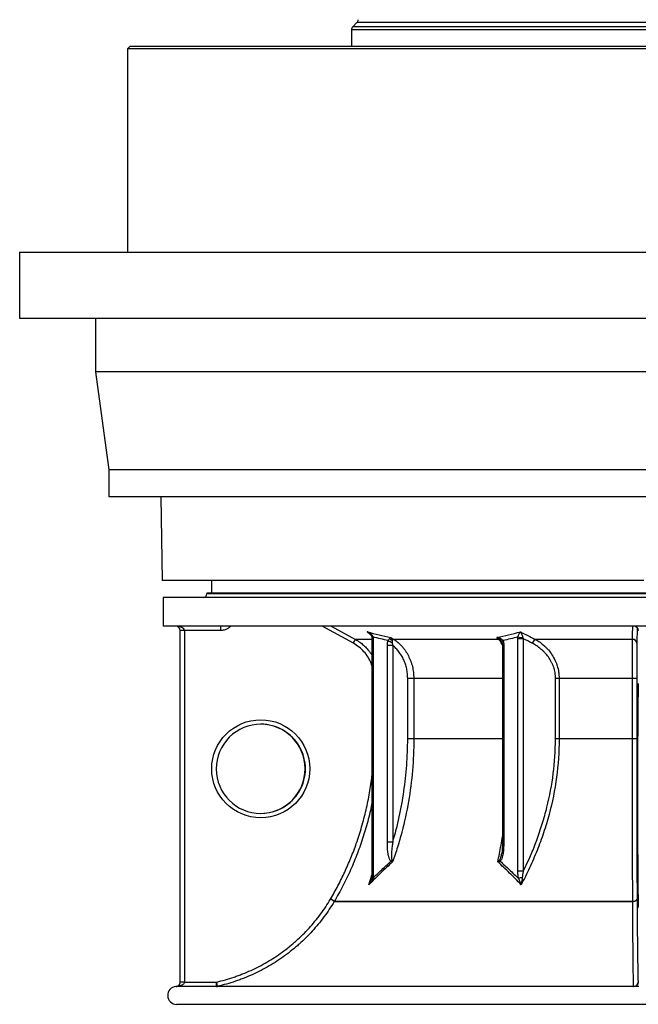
# Model space of a CAD drawing. Header units: millimetres. Extents: x 1218 to 2618, y 461 to 3503.
# Tile 1 of 6: x 1218 to 1912, y 461 to 1564. Entities that reach past the tile are written whole.
import ezdxf

# ---------------------------------------------------------------- set-up
doc = ezdxf.new("R2010")
doc.units = ezdxf.units.MM

msp = doc.modelspace()

# ---------------------------------------------------------------- linework, layer by layer
at = {"color": 7, "linetype": 'Continuous', "lineweight": 25}
for p, q in [((1596.2, 1561), (1591.5, 1556.3)), ((1590, 1552.8), (1590, 1534.8)), ((1342, 1534.8), (1339, 1531.8)), ((1342, 1534.8), (2494, 1534.8)), ((1339, 1531.8), (1339, 1303.7)), ((2497, 1531.8), (1339, 1531.8)), ((1218, 1303.7), (1218, 1229.7)), ((1218, 1303.7), (2618, 1303.7)), ((1218, 1229.7), (2618, 1229.7)), ((1303, 1229.7), (1303, 1169.7)), ((1303, 1169.7), (1318, 1059.7)), ((2533, 1169.7), (1303, 1169.7)), ((1318, 1059.7), (1318, 1029.7)), ((2518, 1059.7), (1318, 1059.7)), ((2518, 1029.7), (1318, 1029.7)), ((1376.4, 1029.7), (1378, 935.8)), ((1918, 935.8), (1378, 935.8)), ((1433, 935.8), (1433, 921.7)), ((1379, 916.7), (1379, 884.7)), ((2457, 916.7), (1379, 916.7)), ((1428, 921.7), (1428, 920.7)), ((2408, 921.7), (1428, 921.7)), ((2457, 884.7), (1379, 884.7)), ((1402.9, 879.7), (1398, 879.7)), ((1398, 485.7), (1398, 879.7)), ((1402.9, 879.7), (1402.9, 485.7)), ((1443.7, 879.7), (1402.9, 879.7)), ((1634.3, 871.9), (1637.7, 869.8)), ((1755.1, 869.8), (1753.2, 871.9)), ((1911.5, 879.8), (1911.5, 880.2)), ((1911.9, 879.7), (1911.5, 879.7)), ((1613.1, 870.5), (1613.1, 609.9)), ((1614.6, 870.5), (1614.6, 609.9)), ((1630.4, 642.5), (1630.4, 863)), ((1636.4, 863), (1630.4, 863)), ((1636.4, 863), (1636.4, 642.5)), ((1755.1, 869.8), (1637.7, 869.8)), ((1759.5, 863), (1759.5, 642.5)), ((1760.9, 863), (1760.9, 642.5)), ((1776.7, 609.9), (1776.7, 870.5)), ((1782.8, 870.5), (1776.7, 870.5)), ((1782.8, 870.5), (1782.8, 609.9)), ((1905.3, 869.8), (1796.3, 869.8)), ((1653.2, 758.1), (1653.2, 826)), ((1660, 826), (1653.2, 826)), ((1660, 826), (1660, 758.1)), ((1818.9, 758.1), (1818.9, 826)), ((1823, 826), (1818.9, 826)), ((1905.2, 826), (1823, 826)), ((1823, 826), (1823, 758.1)), ((1910, 826), (1905.2, 826)), ((1905.2, 758.1), (1905.2, 826)), ((1910, 826), (1910, 758.1)), ((1660, 758.1), (1653.2, 758.1)), ((1823, 758.1), (1818.9, 758.1)), ((1905.2, 758.1), (1823, 758.1)), ((1910, 758.1), (1905.2, 758.1)), ((1636.4, 642.5), (1630.4, 642.5)), ((1758.4, 629.2), (1758.5, 629.4)), ((1782.8, 609.9), (1776.7, 609.9)), ((1905.6, 576.1), (1570.9, 576.1)), ((1570.9, 576.1), (1905.6, 576.1)), ((1402.9, 485.7), (1398, 485.7)), ((1398, 485.7), (1398, 485.7)), ((1402.9, 485.7), (1438.8, 485.7)), ((1911.6, 485.7), (1911.9, 485.7)), ((1912.4, 480.7), (1394.4, 480.7)), ((1439.8, 480.9), (1906.6, 480.9)), ((2442, 460.7), (1394, 460.7))]:
    msp.add_line(p, q, dxfattribs=at)
at = {"color": 1, "linetype": 'Continuous', "lineweight": 25}
for p, q in [((2244.6, 1556.3), (1591.5, 1556.3)), ((2239.9, 1561), (1596.2, 1561)), ((2246, 1552.8), (1590, 1552.8)), ((2408, 920.7), (1428, 920.7)), ((1592.3, 865.4), (1557.3, 884.7)), ((1567.5, 884.7), (1594.6, 869.8)), ((1611.6, 874.9), (1607.8, 878.3)), ((1910.5, 882.7), (1910.2, 865.4)), ((1613.1, 869.8), (1594.6, 869.8)), ((1614.6, 870.5), (1613.1, 870.5)), ((1757.8, 868.6), (1757.4, 868.9)), ((1760.9, 863), (1759.5, 863)), ((1759.5, 826), (1660, 826)), ((1759.5, 758.1), (1660, 758.1)), ((1760.9, 642.5), (1759.5, 642.5)), ((1614.6, 609.9), (1613.1, 609.9)), ((1609.7, 594.8), (1612.9, 605.6))]:
    msp.add_line(p, q, dxfattribs=at)
at = {"color": 1, "linetype": 'Continuous', "lineweight": 25, "flags": 128}
for points in [[(1905.3, 869.8), (1905.4, 874.6), (1905.5, 884.7)], [(1614.4, 872.5), (1614, 872.4), (1613.6, 872.2), (1613.3, 872.1), (1613.1, 872), (1613, 871.9), (1613, 871.9)], [(1760.1, 868.5), (1759.7, 868.2), (1759.4, 867.9), (1759.1, 867.6), (1758.9, 867.3), (1758.9, 867), (1758.9, 866.8), (1758.9, 866.8)], [(1613.8, 601.8), (1613.5, 601.9), (1613.2, 602.1), (1612.9, 602.2), (1612.7, 602.4), (1612.6, 602.5), (1612.5, 602.6), (1612.5, 602.7)]]:
    msp.add_lwpolyline(points, dxfattribs=at)
at = {"color": 7, "linetype": 'Continuous', "lineweight": 25, "flags": 128}
for points in [[(1905.6, 576.1), (1906.5, 576.1), (1907.5, 576.3), (1908.3, 576.5), (1909, 576.9), (1909.6, 577.2), (1910.1, 577.7), (1910.3, 578.2), (1910.4, 578.6)], [(1905.6, 576.1), (1906.5, 576.2), (1907.5, 576.3), (1908.3, 576.6), (1909, 576.9), (1909.6, 577.3), (1910.1, 577.7), (1910.3, 578.2), (1910.4, 578.6)], [(1905.6, 576.1), (1905.6, 576.1), (1905.6, 576.1), (1905.6, 576.1), (1905.6, 576.1), (1905.6, 576.1), (1905.6, 576.1), (1905.6, 576.1), (1905.6, 576.1)]]:
    msp.add_lwpolyline(points, dxfattribs=at)
at = {"color": 7, "linetype": 'Continuous', "lineweight": 25}
for centre, radius, start, end in [((1595, 1552.8), 5, 135, 180), ((1592.7, 1564.5), 5, 315, 357.6264), ((1424, 920.7), 4, 270, 0), ((1393, 879.7), 5, 0, 90), ((1372, 881), 71.7, 359.0014, 2.9983), ((1906.5, 879.7), 5, 49.0675, 89.9998), ((1906.9, 879.7), 5, 359.9989, 89.9989), ((1784.7, 906), 34.4, 256.8416, 266.4088), ((1516.1, 908.8), 87.6, 330.3255, 333.5653), ((1638.9, 879.7), 13.6, 235.7683, 257.2725), ((1636.8, 875.6), 6.74, 231.6591, 261.7009), ((1638, 866.5), 3.32, 96.08, 132.516), ((1755.2, 866.4), 3.36, 48.2101, 91.5245), ((1759.4, 868.9), 1.99, 135.0161, 179.3441), ((1800.6, 862.9), 8.15, 122.1498, 161.9521), ((1905.5, 865), 4.73, 4.2654, 92.2935), ((1488.1, 724.7), 50, 359.9958, 89.9955), ((1488.1, 724.7), 50, 270.0041, 0.0047), ((1641.4, 617.8), 7.71, 139.8612, 154.7551), ((1761.6, 623.3), 5.18, 186.268, 205.7008), ((1784.9, 582.1), 21, 99.0369, 110.8354), ((1487.9, 442.5), 157.3, 58.1628, 59.9544), ((1487.9, 444.3), 155.7, 57.8251, 59.6346), ((1566.5, 578.6), 5, 329.3566, 329.6798), ((1401.7, 181.8), 303.9, 89.7711, 90.6972), ((1367.1, 484.5), 71.7, 357.0017, 0.9986), ((1366.2, 467.9), 74.8, 9.9402, 13.7565), ((1906.6, 485.7), 5, 270.0011, 0.0011), ((1906.6, 485.8), 4.95, 269.7147, 359.1424), ((1906.9, 485.7), 5, 270.0011, 0.0011), ((1394, 470.7), 10, 93.7988, 270), ((1394.2, 477.1), 3.69, 87.1435, 97.8927), ((1394.4, 480.8), 0.0256, 314.9696, 0.9464), ((1438.7, 485.7), 4.99, 270.0001, 282.8504), ((1906.3, 480.9), 0.257, 333.6182, 2.3684)]:
    msp.add_arc(centre, radius, start, end, dxfattribs=at)
at = {"color": 1, "linetype": 'Continuous', "lineweight": 25}
msp.add_arc((1906.5, 879.7), 5, 359.9997, 49.0674, dxfattribs=at)
at = {"color": 7, "linetype": 'Continuous', "lineweight": 25}
for centre, major_axis, ratio, start_param, end_param in [((1393, 879.7), (9.91, 0), 0.504402, 0, 1.570796), ((1912.1, 694.7), (0, 130), 0.008727, 0.262255, 2.879337), ((1488.5, 724.7), (50, 0), 0.999482, 1.570796, 3.141593), ((1488.5, 724.7), (50, 0), 0.999482, 3.141593, 4.712389), ((1403, 485.7), (0, 5), 0.017452, 1.570796, 1.574812)]:
    msp.add_ellipse(centre, major_axis=major_axis, ratio=ratio, start_param=start_param, end_param=end_param, dxfattribs=at)
msp.add_ellipse((1488.4, 724.7), major_axis=(55, 0), ratio=0.999543, dxfattribs=at)
at = {"color": 1, "linetype": 'Continuous', "lineweight": 25}
msp.add_ellipse((1488.5, 724.7), major_axis=(50, 0), ratio=0.999482, start_param=4.712389, end_param=7.853982, dxfattribs=at)
for points, knots in [([(1454.9, 884.7), (1454.3, 884.1), (1453.2, 883), (1451, 881.6), (1448.7, 880.5), (1446.2, 879.9), (1444.6, 879.8), (1443.7, 879.7)], [0, 0, 0, 0, 0.195883, 0.396915, 0.597949, 0.798974, 1, 1, 1, 1]), ([(1610.2, 876.5), (1609.4, 877.1), (1608.7, 877.8), (1607.8, 878.3), (1607.8, 878.3)], [0, 0, 0, 0, 0.9937497, 1, 1, 1, 1]), ([(1613.1, 840.2), (1612.8, 841.2), (1611.8, 844.6), (1608.8, 850), (1604.3, 856.1), (1598.8, 861.4), (1594.4, 864.1), (1592.3, 865.4)], [0, 0, 0, 0, 0.092407, 0.319321, 0.546238, 0.773117, 1, 1, 1, 1]), ([(1594.6, 869.8), (1596.2, 868.8), (1599.4, 866.9), (1603.8, 863.3), (1607.8, 859.3), (1610.9, 855.5), (1612.5, 852.9), (1613.1, 851.9)], [0, 0, 0, 0, 0.216452, 0.433592, 0.650042, 0.866581, 1, 1, 1, 1]), ([(1759.4, 863.7), (1759, 864.5), (1758, 866.2), (1756.5, 868.2), (1755.5, 869.3), (1755.1, 869.8)], [0, 0, 0, 0, 0.348963, 0.752245, 1, 1, 1, 1]), ([(1566.6, 578.6), (1569.5, 583.6), (1575.1, 593.5), (1582.7, 609), (1589.6, 624.8), (1596, 641.7), (1601.7, 659.6), (1606.7, 678.6), (1610.6, 697.7), (1612.3, 710.5), (1613.1, 716.8)], [0, 0, 0, 0, 0.116649, 0.233299, 0.351053, 0.468808, 0.60234, 0.735974, 0.869506, 1, 1, 1, 1]), ([(1613.1, 686.8), (1612.5, 683.9), (1610.7, 674.3), (1606.5, 658.5), (1601.4, 642.5), (1595.7, 626.8), (1589.3, 611.4), (1580.7, 593.4), (1574.1, 581.8), (1570.9, 576.1)], [0, 0, 0, 0, 0.0747774, 0.2443968, 0.4134826, 0.4974791, 0.665782, 0.834085, 1, 1, 1, 1]), ([(1754.3, 620.4), (1755.5, 626.5), (1757.4, 635.9), (1759, 645.6), (1759.5, 648.9)], [0, 0, 0, 0, 0.657145, 1, 1, 1, 1]), ([(1756.4, 622.7), (1756.7, 623.2), (1757.4, 624.5), (1758, 626.7), (1758.3, 628.4), (1758.4, 629.2)], [0, 0, 0, 0, 0.2519198, 0.6364353, 1, 1, 1, 1]), ([(1609.7, 594.8), (1609.7, 594.8), (1609.8, 595.2), (1610.5, 596.6), (1611.3, 598.6), (1611.8, 600.3), (1612, 600.9)], [0, 0, 0, 0, 0.002989, 0.174333, 0.744171, 1, 1, 1, 1]), ([(1393.5, 480.7), (1393.5, 480.7), (1393.4, 480.7), (1393.4, 480.7), (1393.4, 480.7), (1393.4, 480.7)], [0, 0, 0, 0, 0.5, 0.5, 1, 1, 1, 1])]:
    msp.add_open_spline(points, degree=3, knots=knots, dxfattribs=at)
at = {"color": 7, "linetype": 'Continuous', "lineweight": 25}
for points, knots in [([(1909.8, 883.5), (1909.9, 883.4), (1910.2, 883.1), (1910.6, 882.6), (1911, 881.9), (1911.3, 881.3), (1911.4, 880.8), (1911.5, 880.5), (1911.5, 880.3), (1911.5, 880.2), (1911.5, 880.2), (1911.5, 880.2)], [0, 0, 0, 0, 0.086171, 0.268887, 0.432466, 0.574049, 0.687053, 0.773163, 0.840041, 0.922321, 1, 1, 1, 1]), ([(1614.4, 872.5), (1614.3, 872.9), (1614.2, 873.2), (1613.8, 873.8), (1613.6, 874.1), (1612.8, 875), (1612.3, 875.5), (1611.1, 876.5), (1610.5, 876.9), (1609.5, 877.5), (1609.2, 877.7), (1608.7, 877.9), (1608.5, 878), (1608.2, 878.2), (1608, 878.2), (1607.8, 878.3)], [0, 0, 0, 0, 0.125, 0.125, 0.25, 0.25, 0.5, 0.5, 0.75, 0.75, 0.875, 0.875, 0.9375, 0.9375, 1, 1, 1, 1]), ([(1610.2, 876.5), (1610.6, 876.1), (1611.4, 875.4), (1612.3, 874.1), (1612.9, 872.9), (1613, 872.1), (1613, 871.9)], [0, 0, 0, 0, 0.288224, 0.591472, 0.850085, 1, 1, 1, 1]), ([(1613, 871.9), (1613, 871.8), (1613.1, 871.4), (1613.1, 870.9), (1613.1, 870.5)], [0, 0, 0, 0, 0.172883, 1, 1, 1, 1]), ([(1632.6, 870.3), (1632.8, 870.5), (1632.9, 870.7), (1633.3, 871), (1633.4, 871.2), (1633.7, 871.4), (1633.8, 871.6), (1634, 871.7), (1634.1, 871.7), (1634.2, 871.8), (1634.3, 871.9), (1634.3, 871.9)], [0, 0, 0, 0, 0.25, 0.25, 0.5, 0.5, 0.75, 0.75, 0.875, 0.875, 1, 1, 1, 1]), ([(1635.8, 868.9), (1635.7, 869.2), (1635.6, 869.5), (1635.4, 870.1), (1635.3, 870.4), (1635.1, 870.9), (1634.9, 871.1), (1634.7, 871.4), (1634.7, 871.5), (1634.5, 871.7), (1634.4, 871.8), (1634.3, 871.9)], [0, 0, 0, 0, 0.25, 0.25, 0.5, 0.5, 0.75, 0.75, 0.875, 0.875, 1, 1, 1, 1]), ([(1758, 870.3), (1757.7, 870.5), (1757.3, 870.7), (1756.5, 871), (1756.1, 871.2), (1755.3, 871.4), (1754.9, 871.6), (1754.3, 871.7), (1754.1, 871.7), (1753.6, 871.8), (1753.4, 871.9), (1753.2, 871.9)], [0, 0, 0, 0, 0.25, 0.25, 0.5, 0.5, 0.75, 0.75, 0.875, 0.875, 1, 1, 1, 1]), ([(1757.4, 868.9), (1757.1, 869.2), (1756.8, 869.5), (1756.1, 870.1), (1755.8, 870.4), (1755.1, 870.9), (1754.7, 871.1), (1754.1, 871.4), (1754, 871.5), (1753.6, 871.7), (1753.4, 871.8), (1753.2, 871.9)], [0, 0, 0, 0, 0.25, 0.25, 0.5, 0.5, 0.75, 0.75, 0.875, 0.875, 1, 1, 1, 1]), ([(1776.9, 872.5), (1777, 872.9), (1777.1, 873.2), (1777.4, 873.8), (1777.5, 874.1), (1777.8, 875), (1778.1, 875.5), (1778.5, 876.5), (1778.8, 876.9), (1779.1, 877.5), (1779.2, 877.7), (1779.4, 877.9), (1779.4, 878), (1779.5, 878.2), (1779.6, 878.2), (1779.6, 878.3)], [0, 0, 0, 0, 0.125, 0.125, 0.25, 0.25, 0.5, 0.5, 0.75, 0.75, 0.875, 0.875, 0.9375, 0.9375, 1, 1, 1, 1]), ([(1782.5, 871.7), (1782.5, 872), (1782.4, 872.4), (1782.2, 873.1), (1782.1, 873.4), (1781.8, 874.4), (1781.6, 875), (1781.1, 876.1), (1780.8, 876.6), (1780.4, 877.3), (1780.2, 877.5), (1780, 877.8), (1779.9, 877.9), (1779.8, 878.1), (1779.7, 878.2), (1779.6, 878.3)], [0, 0, 0, 0, 0.125, 0.125, 0.25, 0.25, 0.5, 0.5, 0.75, 0.75, 0.875, 0.875, 0.9375, 0.9375, 1, 1, 1, 1]), ([(1630.4, 863), (1630.4, 863.5), (1630.4, 864), (1630.4, 864.9), (1630.5, 865.4), (1630.6, 866.3), (1630.7, 866.7), (1631, 867.6), (1631.1, 868), (1631.2, 868.5)], [0, 0, 0, 0, 0.25, 0.25, 0.5, 0.5, 0.75, 0.75, 1, 1, 1, 1]), ([(1631.2, 868.5), (1631.5, 868.8), (1631.7, 869.2), (1632.2, 869.8), (1632.4, 870.1), (1632.6, 870.3)], [0, 0, 0, 0, 0.5, 0.5, 1, 1, 1, 1]), ([(1635.8, 868.9), (1635.8, 868.6), (1635.9, 868.2), (1635.9, 867.3), (1635.9, 866.9), (1635.9, 866.4)], [0, 0, 0, 0, 0.5, 0.5, 1, 1, 1, 1]), ([(1635.9, 866.4), (1635.9, 866.2), (1635.9, 865.9), (1635.9, 865.3), (1635.9, 865), (1636.1, 864.2), (1636.2, 863.6), (1636.4, 863)], [0, 0, 0, 0, 0.25, 0.25, 0.5, 0.5, 1, 1, 1, 1]), ([(1653.2, 826), (1653.2, 826.9), (1653.1, 827.9), (1653, 829.7), (1653, 830.6), (1652.7, 833.3), (1652.4, 835), (1651.7, 838.5), (1651.2, 840.3), (1650.4, 842.8), (1650.1, 843.7), (1649.4, 845.3), (1649.1, 846.1), (1648, 848.5), (1647.2, 850.1), (1645.4, 853), (1644.4, 854.5), (1642.3, 857.2), (1641.2, 858.5), (1638.9, 860.9), (1637.7, 862), (1636.4, 863)], [0, 0, 0, 0, 0.0625, 0.0625, 0.125, 0.125, 0.25, 0.25, 0.375, 0.375, 0.4375, 0.4375, 0.5, 0.5, 0.625, 0.625, 0.75, 0.75, 0.875, 0.875, 1, 1, 1, 1]), ([(1637.7, 869.8), (1639.4, 868.7), (1641, 867.5), (1644, 864.8), (1645.5, 863.4), (1647.6, 861.1), (1648.2, 860.3), (1649.5, 858.6), (1650.2, 857.8), (1651.9, 855.2), (1653, 853.3), (1654.9, 849.5), (1655.8, 847.5), (1656.8, 845), (1656.9, 844.5), (1657.3, 843.4), (1657.4, 842.9), (1657.9, 841.3), (1658.2, 840.3), (1659, 837.1), (1659.3, 834.9), (1659.7, 831.6), (1659.8, 830.5), (1659.9, 828.3), (1660, 827.2), (1660, 826)], [0, 0, 0, 0, 0.125, 0.125, 0.25, 0.25, 0.3125, 0.3125, 0.375, 0.375, 0.5, 0.5, 0.625, 0.625, 0.65625, 0.65625, 0.6875, 0.6875, 0.75, 0.75, 0.875, 0.875, 0.9375, 0.9375, 1, 1, 1, 1]), ([(1757.8, 868.5), (1757.9, 868.4), (1758.3, 868), (1758.7, 867.4), (1758.8, 866.9), (1758.9, 866.8)], [0, 0, 0, 0, 0.218802, 0.764126, 1, 1, 1, 1]), ([(1758, 870.3), (1758.4, 870.1), (1758.8, 869.8), (1759.5, 869.2), (1759.8, 868.8), (1760.1, 868.5)], [0, 0, 0, 0, 0.5, 0.5, 1, 1, 1, 1]), ([(1758.9, 866.7), (1759, 866.5), (1759.2, 865.8), (1759.4, 864.6), (1759.5, 863.6), (1759.5, 863.1), (1759.5, 863)], [0, 0, 0, 0, 0.257257, 0.579602, 0.939817, 1, 1, 1, 1]), ([(1760.1, 868.5), (1760.2, 868), (1760.4, 867.6), (1760.6, 866.7), (1760.7, 866.3), (1760.8, 865.4), (1760.9, 864.9), (1760.9, 864), (1760.9, 863.5), (1760.9, 863)], [0, 0, 0, 0, 0.25, 0.25, 0.5, 0.5, 0.75, 0.75, 1, 1, 1, 1]), ([(1818.9, 826), (1818.9, 827.1), (1818.9, 828.2), (1818.7, 829.9), (1818.7, 830.4), (1818.5, 831.5), (1818.5, 832.1), (1818, 834.8), (1817.5, 836.8), (1816.4, 839.9), (1816, 840.9), (1815.2, 842.8), (1814.7, 843.8), (1813.3, 846.6), (1812.2, 848.4), (1809.8, 851.7), (1808.4, 853.3), (1806.4, 855.6), (1805.6, 856.3), (1804.2, 857.7), (1803.4, 858.3), (1801.1, 860.2), (1799.6, 861.4), (1796.3, 863.5), (1794.6, 864.5), (1792.8, 865.4)], [0, 0, 0, 0, 0.0625, 0.0625, 0.09375, 0.09375, 0.125, 0.125, 0.25, 0.25, 0.3125, 0.3125, 0.375, 0.375, 0.5, 0.5, 0.625, 0.625, 0.6875, 0.6875, 0.75, 0.75, 0.875, 0.875, 1, 1, 1, 1]), ([(1796.3, 869.8), (1798.1, 868.8), (1799.9, 867.7), (1803.3, 865.3), (1804.9, 863.9), (1807.3, 861.8), (1808.1, 861), (1809.2, 859.9), (1809.6, 859.5), (1810.3, 858.7), (1810.7, 858.3), (1812.5, 856.2), (1813.8, 854.4), (1816.2, 850.6), (1817.4, 848.7), (1818.6, 846.1), (1818.8, 845.5), (1819.3, 844.5), (1819.5, 843.9), (1820.2, 842.3), (1820.5, 841.2), (1821.6, 837.9), (1822.1, 835.6), (1822.6, 832.6), (1822.6, 832), (1822.8, 830.8), (1822.8, 830.2), (1823, 828.4), (1823, 827.2), (1823, 826)], [0, 0, 0, 0, 0.125, 0.125, 0.25, 0.25, 0.3125, 0.3125, 0.34375, 0.34375, 0.375, 0.375, 0.5, 0.5, 0.625, 0.625, 0.65625, 0.65625, 0.6875, 0.6875, 0.75, 0.75, 0.875, 0.875, 0.90625, 0.90625, 0.9375, 0.9375, 1, 1, 1, 1]), ([(1905.2, 826), (1905.2, 828.3), (1905.2, 830.5), (1905.2, 834.9), (1905.2, 837), (1905.2, 840.2), (1905.2, 841.3), (1905.2, 843.4), (1905.2, 844.5), (1905.2, 847.5), (1905.2, 849.5), (1905.3, 853.3), (1905.3, 855.1), (1905.3, 857.3), (1905.3, 857.8), (1905.3, 858.6), (1905.3, 859), (1905.3, 860.3), (1905.3, 861.1), (1905.3, 863.4), (1905.3, 864.8), (1905.3, 866.8), (1905.3, 867.4), (1905.3, 868.6), (1905.3, 869.2), (1905.3, 869.8)], [0, 0, 0, 0, 0.125, 0.125, 0.25, 0.25, 0.3125, 0.3125, 0.375, 0.375, 0.5, 0.5, 0.625, 0.625, 0.65625, 0.65625, 0.6875, 0.6875, 0.75, 0.75, 0.875, 0.875, 0.9375, 0.9375, 1, 1, 1, 1]), ([(1910.2, 865.4), (1910.2, 864.9), (1910.2, 864.4), (1910.2, 863.3), (1910.2, 862.7), (1910.2, 860.9), (1910.1, 859.7), (1910.1, 857.6), (1910.1, 856.9), (1910.1, 855.4), (1910.1, 854.6), (1910.1, 852.2), (1910.1, 850.6), (1910.1, 847.2), (1910.1, 845.4), (1910, 842.6), (1910, 841.7), (1910, 839.8), (1910, 838.8), (1910, 835.9), (1910, 834), (1910, 830), (1910, 828), (1910, 826)], [0, 0, 0, 0, 0.0625, 0.0625, 0.125, 0.125, 0.25, 0.25, 0.3125, 0.3125, 0.375, 0.375, 0.5, 0.5, 0.625, 0.625, 0.6875, 0.6875, 0.75, 0.75, 0.875, 0.875, 1, 1, 1, 1]), ([(1660, 758.1), (1660, 746.3), (1659.5, 734.5), (1657.5, 711.1), (1656, 699.5), (1652, 676.5), (1649.6, 665.1), (1645.9, 651), (1645.1, 648.2), (1643.5, 642.6), (1642.7, 639.8), (1640.1, 631.4), (1638.2, 625.8), (1636.2, 620.4)], [0, 0, 0, 0, 0.25, 0.25, 0.5, 0.5, 0.75, 0.75, 0.8125, 0.8125, 0.875, 0.875, 1, 1, 1, 1]), ([(1636.4, 642.5), (1639.2, 651.9), (1641.6, 661.3), (1645.8, 680.3), (1647.5, 689.9), (1650.3, 709.1), (1651.4, 718.8), (1652.8, 738.4), (1653.2, 748.2), (1653.2, 758.1)], [0, 0, 0, 0, 0.25, 0.25, 0.5, 0.5, 0.75, 0.75, 1, 1, 1, 1]), ([(1823, 758.1), (1823, 743.6), (1822, 729.3), (1818.2, 701.1), (1815.4, 687.2), (1810.8, 670), (1809.8, 666.6), (1807.8, 659.8), (1806.7, 656.4), (1804.4, 649.6), (1803.3, 646.2), (1800.8, 639.6), (1799.6, 636.3), (1795.6, 626.4), (1792.8, 620), (1786.9, 607.3), (1783.7, 601), (1780.4, 594.8)], [0, 0, 0, 0, 0.25, 0.25, 0.5, 0.5, 0.5625, 0.5625, 0.625, 0.625, 0.6875, 0.6875, 0.75, 0.75, 0.875, 0.875, 1, 1, 1, 1]), ([(1782.8, 609.9), (1788.4, 621.2), (1793.5, 632.8), (1799, 647.8), (1800.1, 650.8), (1802.2, 656.9), (1803.2, 660), (1806.1, 669.2), (1807.8, 675.3), (1812.5, 694), (1814.9, 706.6), (1818.1, 732.1), (1818.9, 745), (1818.9, 758.1)], [0, 0, 0, 0, 0.25, 0.25, 0.3125, 0.3125, 0.375, 0.375, 0.5, 0.5, 0.75, 0.75, 1, 1, 1, 1]), ([(1905.6, 576.1), (1905.5, 589.9), (1905.5, 604.1), (1905.4, 622.4), (1905.4, 626), (1905.4, 633.5), (1905.4, 637.2), (1905.4, 644.8), (1905.4, 648.5), (1905.3, 656.2), (1905.3, 660), (1905.3, 679.2), (1905.3, 694.7), (1905.2, 714.4), (1905.2, 718.4), (1905.2, 726.3), (1905.2, 730.3), (1905.2, 742.2), (1905.2, 750.2), (1905.2, 758.1)], [0, 0, 0, 0, 0.25, 0.25, 0.3125, 0.3125, 0.375, 0.375, 0.4375, 0.4375, 0.5, 0.5, 0.75, 0.75, 0.8125, 0.8125, 0.875, 0.875, 1, 1, 1, 1]), ([(1910, 758.1), (1910, 742.3), (1910, 726.6), (1910.1, 695.6), (1910.1, 680.3), (1910.1, 657.6), (1910.2, 650.1), (1910.2, 640.7), (1910.2, 638.8), (1910.2, 635.1), (1910.2, 633.3), (1910.2, 627.7), (1910.2, 624.1), (1910.3, 606), (1910.4, 592.1), (1910.4, 578.6)], [0, 0, 0, 0, 0.25, 0.25, 0.5, 0.5, 0.625, 0.625, 0.65625, 0.65625, 0.6875, 0.6875, 0.75, 0.75, 1, 1, 1, 1]), ([(1634.4, 621), (1634.1, 621.3), (1633.8, 621.6), (1633.4, 622.3), (1633.2, 622.7), (1632.8, 623.5), (1632.6, 623.9), (1632.3, 624.8), (1632.2, 625.2), (1631.9, 626.1), (1631.8, 626.6), (1631.6, 627.5), (1631.5, 627.9), (1631.3, 629.3), (1631.1, 630.2), (1630.8, 633), (1630.6, 634.9), (1630.4, 638.7), (1630.4, 640.6), (1630.4, 642.5)], [0, 0, 0, 0, 0.0625, 0.0625, 0.125, 0.125, 0.1875, 0.1875, 0.25, 0.25, 0.3125, 0.3125, 0.375, 0.375, 0.5, 0.5, 0.75, 0.75, 1, 1, 1, 1]), ([(1636.4, 642.5), (1636.2, 640.8), (1635.9, 639.2), (1635.5, 635.8), (1635.4, 634.1), (1635.1, 631.6), (1635.1, 630.8), (1635, 629.1), (1634.9, 628.3), (1634.9, 626.6), (1634.9, 625.8), (1635, 624.6), (1635.1, 624.2), (1635.2, 623.6), (1635.2, 623.4), (1635.3, 623.1), (1635.4, 622.9), (1635.5, 622.7)], [0, 0, 0, 0, 0.25, 0.25, 0.5, 0.5, 0.625, 0.625, 0.75, 0.75, 0.875, 0.875, 0.9375, 0.9375, 0.96875, 0.96875, 1, 1, 1, 1]), ([(1760.9, 642.5), (1760.9, 640.6), (1760.9, 638.7), (1760.7, 634.9), (1760.5, 633), (1760.2, 630.2), (1760, 629.3), (1759.7, 627.5), (1759.5, 626.5), (1759.1, 625.2), (1759, 624.8), (1758.7, 623.9), (1758.5, 623.5), (1758.1, 622.7), (1757.9, 622.3), (1757.5, 621.6), (1757.2, 621.3), (1756.9, 621)], [0, 0, 0, 0, 0.25, 0.25, 0.5, 0.5, 0.625, 0.625, 0.75, 0.75, 0.8125, 0.8125, 0.875, 0.875, 0.9375, 0.9375, 1, 1, 1, 1]), ([(1759.5, 642.5), (1759.5, 642.3), (1759.5, 640.7), (1759.4, 637.9), (1759.2, 634.2), (1758.9, 631.4), (1758.6, 629.8), (1758.5, 629.2)], [0, 0, 0, 0, 0.038408, 0.368353, 0.63152, 0.860379, 1, 1, 1, 1]), ([(1636.2, 620.4), (1631.7, 616.3), (1627.3, 612.1), (1618.4, 603.6), (1614, 599.2), (1609.7, 594.8)], [0, 0, 0, 0, 0.5, 0.5, 1, 1, 1, 1]), ([(1613.8, 601.8), (1617.2, 605.1), (1620.6, 608.3), (1627.5, 614.8), (1630.9, 618), (1634.4, 621)], [0, 0, 0, 0, 0.5, 0.5, 1, 1, 1, 1]), ([(1634.4, 621), (1634.8, 620.9), (1635.1, 620.8), (1635.6, 620.6), (1635.7, 620.5), (1636, 620.4), (1636.1, 620.4), (1636.2, 620.4)], [0, 0, 0, 0, 0.5, 0.5, 0.75, 0.75, 1, 1, 1, 1]), ([(1635.5, 622.7), (1635.7, 622.3), (1635.8, 621.9), (1636, 621.3), (1636.1, 621.1), (1636.2, 620.7), (1636.2, 620.5), (1636.2, 620.4)], [0, 0, 0, 0, 0.5, 0.5, 0.75, 0.75, 1, 1, 1, 1]), ([(1756.4, 622.7), (1756.1, 622.3), (1755.8, 621.9), (1755.3, 621.3), (1755.1, 621.1), (1754.7, 620.7), (1754.5, 620.5), (1754.3, 620.4)], [0, 0, 0, 0, 0.5, 0.5, 0.75, 0.75, 1, 1, 1, 1]), ([(1756.9, 621), (1756.5, 620.9), (1756.1, 620.8), (1755.5, 620.6), (1755.3, 620.5), (1754.8, 620.4), (1754.5, 620.4), (1754.3, 620.4)], [0, 0, 0, 0, 0.5, 0.5, 0.75, 0.75, 1, 1, 1, 1]), ([(1780.4, 594.8), (1776.2, 599.2), (1771.9, 603.6), (1763.2, 612.1), (1758.8, 616.3), (1754.3, 620.4)], [0, 0, 0, 0, 0.5, 0.5, 1, 1, 1, 1]), ([(1756.9, 621), (1760.4, 618), (1763.8, 614.8), (1770.7, 608.3), (1774.1, 605.1), (1777.5, 601.8)], [0, 0, 0, 0, 0.5, 0.5, 1, 1, 1, 1]), ([(1613.1, 609.9), (1613.1, 609.7), (1613.1, 608.5), (1613.1, 606.7), (1612.9, 604.5), (1612.6, 603.3), (1612.5, 602.7)], [0, 0, 0, 0, 0.091731, 0.462895, 0.768981, 1, 1, 1, 1]), ([(1614.6, 609.9), (1614.6, 608.5), (1614.5, 607.1), (1614.3, 604.4), (1614.1, 603.1), (1613.8, 601.8)], [0, 0, 0, 0, 0.5, 0.5, 1, 1, 1, 1]), ([(1777.5, 601.8), (1777.2, 603.1), (1777, 604.4), (1776.8, 607.1), (1776.7, 608.5), (1776.7, 609.9)], [0, 0, 0, 0, 0.5, 0.5, 1, 1, 1, 1]), ([(1782.8, 609.9), (1782.5, 608.7), (1782.3, 607.5), (1781.9, 605.2), (1781.7, 604), (1781.6, 602.9)], [0, 0, 0, 0, 0.5, 0.5, 1, 1, 1, 1]), ([(1613.8, 601.8), (1613.3, 600.5), (1612.7, 599.4), (1611.6, 597.6), (1611.2, 597.1), (1610.7, 596.2), (1610.5, 596), (1610.1, 595.4), (1609.9, 595.1), (1609.7, 594.8)], [0, 0, 0, 0, 0.5, 0.5, 0.75, 0.75, 0.875, 0.875, 1, 1, 1, 1]), ([(1612.5, 602.8), (1612.5, 602.7), (1612.3, 602.1), (1612.2, 601.5), (1612, 600.9)], [0, 0, 0, 0, 0.142059, 1, 1, 1, 1]), ([(1777.5, 601.8), (1778, 600.5), (1778.5, 599.4), (1779.3, 597.6), (1779.5, 597.1), (1779.9, 596.2), (1780, 596), (1780.2, 595.4), (1780.3, 595.1), (1780.4, 594.8)], [0, 0, 0, 0, 0.5, 0.5, 0.75, 0.75, 0.875, 0.875, 1, 1, 1, 1]), ([(1781.6, 602.9), (1781.5, 601.5), (1781.3, 600.1), (1781, 598.1), (1780.9, 597.4), (1780.7, 596.5), (1780.7, 596.1), (1780.6, 595.5), (1780.5, 595.2), (1780.4, 594.8)], [0, 0, 0, 0, 0.5, 0.5, 0.75, 0.75, 0.875, 0.875, 1, 1, 1, 1]), ([(1438.8, 485.7), (1445.5, 487.2), (1452, 489.1), (1460.1, 491.8), (1461.7, 492.4), (1464.9, 493.6), (1466.5, 494.2), (1471.2, 496), (1474.4, 497.4), (1483.6, 501.6), (1489.6, 504.7), (1501.2, 511.4), (1506.8, 515.1), (1515, 521.1), (1517.7, 523.1), (1521.7, 526.4), (1523, 527.4), (1525.6, 529.6), (1526.9, 530.8), (1533.2, 536.4), (1538, 541.2), (1547.1, 551.1), (1551.4, 556.3), (1559.4, 567.1), (1563.2, 572.8), (1566.6, 578.6)], [0, 0, 0, 0, 0.125, 0.125, 0.15625, 0.15625, 0.1875, 0.1875, 0.25, 0.25, 0.375, 0.375, 0.5, 0.5, 0.5625, 0.5625, 0.59375, 0.59375, 0.625, 0.625, 0.75, 0.75, 0.875, 0.875, 1, 1, 1, 1]), ([(1570.9, 576.1), (1567.3, 570.1), (1563.4, 564.3), (1555.2, 553.2), (1550.8, 547.9), (1541.5, 537.7), (1536.6, 532.8), (1530.1, 527), (1528.8, 525.9), (1526.1, 523.6), (1524.8, 522.5), (1520.7, 519.2), (1518, 517.1), (1509.5, 511), (1503.8, 507.2), (1491.8, 500.3), (1485.7, 497.1), (1476.3, 492.8), (1473.1, 491.4), (1468.2, 489.5), (1466.6, 488.9), (1463.3, 487.7), (1461.6, 487.1), (1453.4, 484.3), (1446.7, 482.4), (1439.8, 480.9)], [0, 0, 0, 0, 0.125, 0.125, 0.25, 0.25, 0.375, 0.375, 0.40625, 0.40625, 0.4375, 0.4375, 0.5, 0.5, 0.625, 0.625, 0.75, 0.75, 0.8125, 0.8125, 0.84375, 0.84375, 0.875, 0.875, 1, 1, 1, 1]), ([(1906.6, 480.9), (1906.5, 482.4), (1906.5, 484.3), (1906.4, 488.7), (1906.3, 491.2), (1906.2, 496.9), (1906.2, 500.1), (1906.1, 504.5), (1906.1, 505.4), (1906.1, 507.2), (1906.1, 508.1), (1906, 511), (1906, 513), (1906, 519.1), (1905.9, 527.7), (1905.8, 537.4), (1905.8, 545.1), (1905.7, 547.7), (1905.7, 551.8), (1905.7, 553.1), (1905.7, 555.9), (1905.7, 557.3), (1905.7, 561.5), (1905.6, 564.3), (1905.6, 570.1), (1905.6, 573.1), (1905.6, 576.1)], [0, 0, 0, 0, 0.125, 0.125, 0.25, 0.25, 0.375, 0.375, 0.40625, 0.40625, 0.4375, 0.4375, 0.5, 0.5, 0.625, 0.75, 0.75, 0.8125, 0.8125, 0.84375, 0.84375, 0.875, 0.875, 0.9375, 0.9375, 1, 1, 1, 1]), ([(1910.4, 578.6), (1910.5, 572.8), (1910.5, 567.1), (1910.5, 560.3), (1910.6, 558.9), (1910.6, 556.2), (1910.6, 554.9), (1910.6, 551), (1910.6, 548.4), (1910.7, 540.9), (1910.8, 531.5), (1910.9, 523), (1910.9, 517.1), (1911, 515.1), (1911, 512.4), (1911, 511.4), (1911, 509.7), (1911.1, 508.8), (1911.1, 504.5), (1911.2, 501.4), (1911.3, 495.9), (1911.3, 493.4), (1911.4, 489.1), (1911.5, 487.2), (1911.6, 485.7)], [0, 0, 0, 0, 0.125, 0.125, 0.15625, 0.15625, 0.1875, 0.1875, 0.25, 0.25, 0.375, 0.5, 0.5, 0.5625, 0.5625, 0.59375, 0.59375, 0.625, 0.625, 0.75, 0.75, 0.875, 0.875, 1, 1, 1, 1]), ([(1393.7, 480.7), (1393.8, 480.7), (1393.9, 480.7), (1394.1, 480.8), (1394.2, 480.8), (1394.5, 480.9), (1394.7, 481), (1395.1, 481.1), (1395.3, 481.2), (1395.8, 481.5), (1396, 481.6), (1396.4, 482), (1396.6, 482.2), (1397, 482.6), (1397.2, 482.9), (1397.5, 483.4), (1397.5, 483.5), (1397.7, 483.9), (1397.8, 484.1), (1397.9, 484.5), (1397.9, 484.7), (1398, 485.2), (1398, 485.4), (1398, 485.7)], [0, 0, 0, 0, 0.0625, 0.0625, 0.125, 0.125, 0.25, 0.25, 0.375, 0.375, 0.5, 0.5, 0.625, 0.625, 0.75, 0.75, 0.8125, 0.8125, 0.875, 0.875, 0.9375, 0.9375, 1, 1, 1, 1]), ([(1402.9, 485.7), (1402.9, 485.5), (1402.9, 485.2), (1402.8, 484.9), (1402.8, 484.8), (1402.7, 484.6), (1402.6, 484.4), (1402.3, 483.9), (1402, 483.6), (1401.4, 483), (1401, 482.7), (1400.2, 482.3), (1399.8, 482.1), (1399, 481.7), (1398.6, 481.6), (1397.8, 481.3), (1397.3, 481.2), (1396.5, 481), (1396.1, 480.9), (1395.4, 480.9), (1395.2, 480.8), (1394.9, 480.8), (1394.8, 480.8), (1394.6, 480.8), (1394.5, 480.8), (1394.4, 480.8)], [0, 0, 0, 0, 0.0625, 0.0625, 0.09375, 0.09375, 0.125, 0.125, 0.25, 0.25, 0.375, 0.375, 0.5, 0.5, 0.625, 0.625, 0.75, 0.75, 0.875, 0.875, 0.9375, 0.9375, 0.96875, 0.96875, 1, 1, 1, 1]), ([(1393.7, 480.7), (1393.7, 480.7), (1393.6, 480.7), (1393.5, 480.7), (1393.5, 480.7), (1393.5, 480.7), (1393.5, 480.7)], [0, 0, 0, 0, 0.0008178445, 0.0008178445, 0.0008178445, 0.000837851, 0.000837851, 0.000837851, 0.000837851])]:
    msp.add_open_spline(points, degree=3, knots=knots, dxfattribs=at)
for points in [[(1607.8, 878.3), (1616.6, 875.8), (1625.5, 873.7), (1634.3, 871.9)], [(1631.2, 868.5), (1625.6, 869.7), (1620, 871), (1614.4, 872.5)], [(1614.4, 872.5), (1614.5, 871.8), (1614.6, 871.2), (1614.6, 870.5)], [(1753.2, 871.9), (1762, 873.7), (1770.8, 875.8), (1779.6, 878.3)], [(1776.9, 872.5), (1771.3, 871), (1765.7, 869.7), (1760.1, 868.5)], [(1776.7, 870.5), (1776.7, 871.2), (1776.8, 871.8), (1776.9, 872.5)], [(1779.6, 878.3), (1785.1, 875.4), (1790.7, 872.6), (1796.3, 869.8)], [(1782.5, 871.7), (1782.6, 871.3), (1782.7, 870.9), (1782.8, 870.5)], [(1792.8, 865.4), (1789.5, 867.1), (1786.1, 868.8), (1782.8, 870.5)], [(1394.4, 480.8), (1394.1, 480.7), (1393.8, 480.7), (1393.5, 480.7)], [(1394.4, 480.7), (1394.1, 480.7), (1393.8, 480.7), (1393.5, 480.7)]]:
    msp.add_open_spline(points, degree=3, dxfattribs=at)
at = {"color": 1, "linetype": 'Continuous', "lineweight": 25}
msp.add_open_spline([(1911.5, 879.7), (1911.5, 879.7), (1911.5, 879.8), (1911.5, 879.8)], degree=3, dxfattribs=at)

doc.saveas('drawing.dxf')
